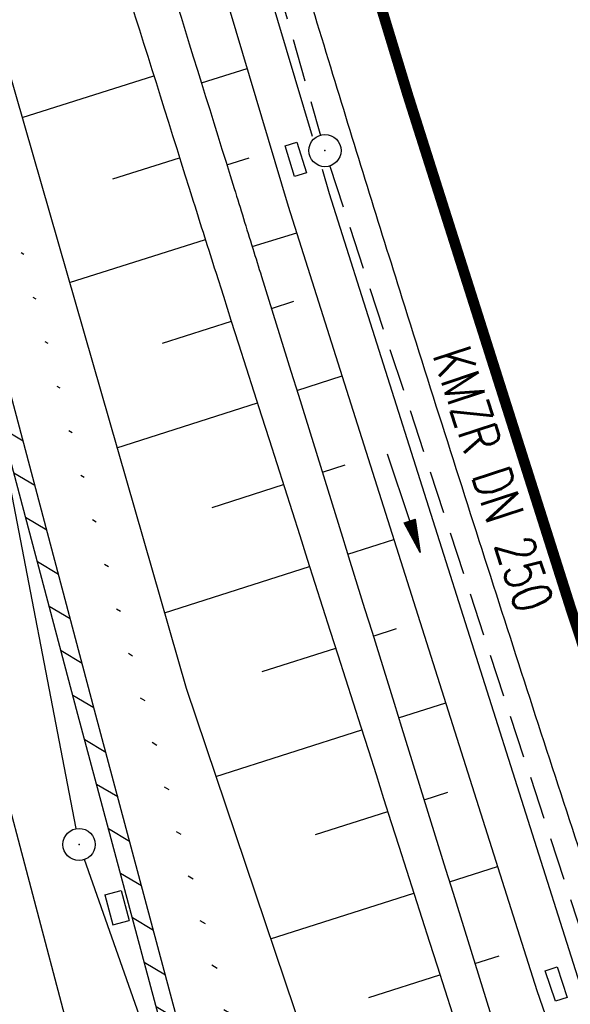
# Model space of a CAD drawing. Extents: x 447258 to 447844, y 441190 to 442763.
# Tile 48 of 123: x 447495 to 447521, y 441698 to 441744. Entities that reach past the tile are written whole.
import ezdxf
from ezdxf.enums import TextEntityAlignment as Align

# ---------------------------------------------------------------- set-up
doc = ezdxf.new("R2010")
doc.units = 0
doc.header["$LTSCALE"] = 2
doc.header["$MEASUREMENT"] = 0
doc.linetypes.add('AUSGEZOGEN', pattern=[0])
doc.linetypes.add('GESTRICH-X2', pattern=[1.5, 1, -0.5])
doc.layers.get('0').update_dxf_attribs({"linetype": 'AUSGEZOGEN'})
for name, color, linetype in [('207-GRENZL-BAB', 7, 'AUSGEZOGEN'), ('207-GRENZP-BAB', 7, 'AUSGEZOGEN'), ('BOESCHG', 250, 'AUSGEZOGEN'), ('DB-Gleisachsen', 7, 'CONTINUOUS'), ('DB-Kabelanlagen', 15, 'CONTINUOUS'), ('FBRTOP', 250, 'AUSGEZOGEN'), ('KANAL', 7, 'GESTRICH-X2'), ('MULDE', 250, 'AUSGEZOGEN'), ('PFEIL', 7, 'CONTINUOUS'), ('PFEILTOP', 200, 'AUSGEZOGEN'), ('Rinne', 200, 'CONTINUOUS'), ('SCHSYMBOL', 200, 'AUSGEZOGEN'), ('TEXTO', 4, 'CONTINUOUS')]:
    doc.layers.add(name, color=color, linetype=linetype)
doc.styles.add('ROMANS', font='romans.shx', dxfattribs={"width": 0.8})

# ---------------------------------------------------------------- blocks, each defined once
blk = doc.blocks.new('GST')
at = {"color": 0}
blk.add_circle((0, 0), 0.75, dxfattribs=at)
blk.add_point((0, 0), dxfattribs=at)
blk = doc.blocks.new('PFEIL2')
at = {"color": 0}
for p, q in [((0.88, 0.002), (-2.401, -0.012)), ((0.881, -0.271), (0.879, 0.276)), ((0.879, 0.276), (2.429, 0.009)), ((0.911, 0.27), (0.879, 0.265)), ((0.965, 0.261), (0.879, 0.246)), ((1.019, 0.252), (0.879, 0.228)), ((1.073, 0.242), (0.879, 0.209)), ((1.127, 0.233), (0.879, 0.191)), ((1.181, 0.224), (0.879, 0.172)), ((1.235, 0.214), (0.879, 0.154)), ((1.289, 0.205), (0.879, 0.135)), ((1.343, 0.196), (0.879, 0.117)), ((1.397, 0.187), (0.879, 0.098)), ((1.451, 0.177), (0.879, 0.08)), ((1.505, 0.168), (0.879, 0.061)), ((1.559, 0.159), (0.88, 0.043)), ((1.613, 0.149), (0.88, 0.024)), ((1.668, 0.14), (0.88, 0.006)), ((1.722, 0.131), (0.88, -0.013)), ((1.776, 0.121), (0.88, -0.031)), ((1.83, 0.112), (0.88, -0.05)), ((1.884, 0.103), (0.88, -0.068)), ((1.938, 0.094), (0.88, -0.087)), ((1.992, 0.084), (0.88, -0.105)), ((2.046, 0.075), (0.88, -0.124)), ((2.1, 0.066), (0.88, -0.142)), ((2.154, 0.056), (0.88, -0.161)), ((2.208, 0.047), (0.88, -0.179)), ((2.262, 0.038), (0.881, -0.198)), ((2.316, 0.029), (0.881, -0.216)), ((2.37, 0.019), (0.881, -0.235)), ((2.424, 0.01), (0.881, -0.253)), ((2.429, 0.009), (0.881, -0.271))]:
    blk.add_line(p, q, dxfattribs=at)

msp = doc.modelspace()

# ---------------------------------------------------------------- hatches: boundary and pattern name
at = {"layer": 'PFEILTOP'}
h = msp.add_hatch(dxfattribs=at)
h.set_pattern_fill('_USER', color=256, scale=1.5, angle=45, style=0, pattern_type=0)
h.set_pattern_definition([(329.237, (447424.7137, 441994.7568), (0.7672323, 1.2889355), [])])
edge = h.paths.add_edge_path()
edge.add_line((447554.689, 441513.768), (447547.504, 441545.104))
edge.add_line((447547.504, 441545.104), (447537.107, 441587.415))
edge.add_line((447537.107, 441587.415), (447530.255, 441607.806))
edge.add_line((447530.255, 441607.806), (447521.935, 441632.16))
edge.add_line((447521.935, 441632.16), (447521.172, 441636.995))
edge.add_line((447521.172, 441636.995), (447519.605, 441643.372))
edge.add_line((447519.605, 441643.372), (447515.335, 441649.099))
edge.add_line((447515.335, 441649.099), (447507.515, 441678.184))
edge.add_line((447507.515, 441678.184), (447498.583, 441711.54))
edge.add_line((447498.583, 441711.54), (447488.289, 441750.317))
edge.add_line((447488.289, 441750.317), (447482.131, 441773.305))
edge.add_line((447482.131, 441773.305), (447471.266, 441814.433))
edge.add_line((447471.266, 441814.433), (447463.339, 441844.985))
edge.add_line((447463.339, 441844.985), (447457.856, 441865.942))
edge.add_line((447457.856, 441865.942), (447449.55, 441897.966))
edge.add_line((447449.55, 441897.966), (447433.166, 441961.446))
edge.add_line((447433.166, 441961.446), (447421.147, 442008.815))
edge.add_line((447421.147, 442008.815), (447419.891, 442013.788))
edge.add_line((447553.909, 441513.59), (447546.726, 441544.92))
edge.add_line((447546.726, 441544.92), (447536.339, 441587.191))
edge.add_line((447536.339, 441587.191), (447529.497, 441607.55))
edge.add_line((447529.497, 441607.55), (447521.155, 441631.966))
edge.add_line((447521.155, 441631.966), (447520.388, 441636.837))
edge.add_line((447520.388, 441636.837), (447518.867, 441643.024))
edge.add_line((447518.867, 441643.024), (447514.603, 441648.743))
edge.add_line((447514.603, 441648.743), (447506.743, 441677.976))
edge.add_line((447506.743, 441677.976), (447497.811, 441711.334))
edge.add_line((447497.811, 441711.334), (447487.517, 441750.111))
edge.add_line((447487.517, 441750.111), (447481.357, 441773.099))
edge.add_line((447481.357, 441773.099), (447470.492, 441814.231))
edge.add_line((447470.492, 441814.231), (447462.565, 441844.783))
edge.add_line((447462.565, 441844.783), (447457.082, 441865.74))
edge.add_line((447457.082, 441865.74), (447448.776, 441897.766))
edge.add_line((447448.776, 441897.766), (447432.39, 441961.248))
edge.add_line((447432.39, 441961.248), (447420.371, 442008.619))
edge.add_line((447420.371, 442008.619), (447419.067, 442013.783))

# ---------------------------------------------------------------- linework, layer by layer
at = {"layer": '207-GRENZL-BAB', "flags": 128}
for points in [[(447497.719, 441706.007), (447494.201, 441724.363)], [(447517.781, 441648.717), (447498.109, 441704.563)]]:
    msp.add_lwpolyline(points, dxfattribs=at)
at = {"layer": 'BOESCHG'}
for p, q in [((447495.201, 441739.182), (447501.355, 441741.115)), ((447503.568, 441740.793), (447505.708, 441741.458)), ((447504.436, 441738.008), (447504.434, 441738.007)), ((447499.43, 441736.317), (447502.554, 441737.299)), ((447504.755, 441736.973), (447505.804, 441737.299)), ((447505.622, 441734.188), (447505.621, 441734.188)), ((447505.942, 441733.153), (447508.018, 441733.799)), ((447497.417, 441731.474), (447503.756, 441733.484)), ((447506.839, 441730.269), (447507.883, 441730.602)), ((447501.748, 441728.644), (447504.97, 441729.672)), ((447508.026, 441726.449), (447510.136, 441727.123)), ((447499.631, 441723.77), (447506.186, 441725.862)), ((447506.186, 441725.862), (447506.187, 441725.862)), ((447509.213, 441722.629), (447510.279, 441722.969)), ((447504.07, 441720.987), (447507.402, 441722.051)), ((447510.4, 441718.809), (447512.555, 441719.497)), ((447501.842, 441716.077), (447508.618, 441718.241)), ((447511.587, 441714.989), (447512.676, 441715.337)), ((447506.399, 441713.333), (447509.835, 441714.43)), ((447512.774, 441711.169), (447514.974, 441711.872)), ((447504.241, 441708.445), (447511.051, 441710.619)), ((447513.961, 441707.349), (447515.073, 441707.704)), ((447508.894, 441705.732), (447512.268, 441706.809)), ((447515.148, 441703.53), (447517.393, 441704.246)), ((447506.798, 441700.864), (447513.484, 441702.998)), ((447516.335, 441699.71), (447517.469, 441700.072)), ((447511.389, 441698.131), (447514.701, 441699.188))]:
    msp.add_line(p, q, dxfattribs=at)
msp.add_lwpolyline([(447424.638, 442013.818), (447426.085, 442007.662), (447434.626, 441974.721), (447445.169, 441927.426), (447452.422, 441898.929), (447464.689, 441853.621), (447464.691, 441852.472), (447465.346, 441845.998), (447472.038, 441824.006), (447474.124, 441813.68), (447477.348, 441799.428), (447485.262, 441773.403), (447492.102, 441749.964), (447502.853, 441712.56), (447524.908, 441647.173), (447533.803, 441614.154), (447534.906, 441611.231)], dxfattribs=at)
for points in [[(447492.889, 441775.173, 0.000007), (447505.101, 441735.863, 0.000011), (447505.968, 441733.072, 0.000001)], [(447490.874, 441774.634, 0.000732), (447503.191, 441735.269, 0.001058), (447504.239, 441731.961, 0.000049), (447527.037, 441660.553, 0.012987), (447548.526, 441598.847, 0.008782), (447584.24, 441509.076)], [(447505.968, 441733.072, 0.000005), (447506.375, 441731.761, 0.000001), (447528.372, 441660.974, 0.018969), (447550.06, 441599.512, 0.012778), (447587.97, 441510.52)]]:
    msp.add_lwpolyline(points, format="xyb", dxfattribs=at)
at = {"layer": 'DB-Gleisachsen', "linetype": 'Continuous'}
msp.add_line((447486.92, 441736.038), (447502.51, 441677.22), dxfattribs=at)
at = {"layer": 'DB-Kabelanlagen', "linetype": 'Continuous'}
for p, q in [((447499.06, 441702.918), (447499.834, 441703.123)), ((447499.834, 441703.123), (447500.205, 441701.722)), ((447499.06, 441702.918), (447499.432, 441701.517)), ((447499.432, 441701.517), (447500.205, 441701.722))]:
    msp.add_line(p, q, dxfattribs=at)
at = {"layer": 'FBRTOP'}
for points in [[(447621.839, 441538.198, 0.000001), (447626.135, 441528.445, 0.000001), (447630.882, 441517.668)], [(447564.871, 441585.649, -0.001581), (447559.152, 441600.012, -0.001793), (447554.723, 441611.358, -0.001726), (447550.205, 441623.177, -0.001608), (447545.622, 441635.41, -0.001766), (447541.524, 441646.577, -0.001361), (447537.573, 441657.556, -0.00119), (447533.117, 441670.138, -0.001374), (447528.762, 441682.639, -0.001583), (447525.046, 441693.512, -0.00207), (447521.414, 441704.399, -0.001745), (447517.204, 441717.346, -0.001559), (447512.944, 441730.746, -0.002007), (447509.709, 441741.182, -0.001271), (447506.394, 441752.127, -0.001072), (447502.526, 441765.118, -0.00102), (447498.76, 441777.961, -0.001186), (447495.571, 441789.019, -0.001944), (447492.429, 441800.176, -0.001694), (447488.915, 441813.008, -0.001735), (447485.666, 441825.2, -0.001755), (447482.54, 441837.271, -0.001426), (447478.827, 441851.992, -0.002129), (447477.702, 441856.591, -0.000073)]]:
    msp.add_lwpolyline(points, format="xyb", dxfattribs=at)
at = {"layer": 'FBRTOP', "const_width": 0.5}
msp.add_lwpolyline([(447448.663, 442013.968), (447449.434, 442009.415), (447450.742, 442001.689), (447453.703, 441984.645), (447458.272, 441959.903), (447463.151, 441935.205), (447468.34, 441910.571), (447473.835, 441886.004), (447479.636, 441861.507), (447485.742, 441837.084), (447492.154, 441812.739), (447498.869, 441788.476), (447505.886, 441764.299), (447513.205, 441740.212), (447520.824, 441716.218), (447528.741, 441692.321), (447536.957, 441668.524), (447545.469, 441644.833), (447554.276, 441621.249), (447563.378, 441597.777), (447572.772, 441574.421)], dxfattribs=at)
at = {"layer": 'KANAL'}
for p, q in [((447498.75, 441774.531), (447509.125, 441738.344)), ((447509.563, 441736.906), (447521.656, 441700.063))]:
    msp.add_line(p, q, dxfattribs=at)
at = {"layer": 'MULDE'}
for points in [[(447473.823, 441857.549), (447477.436, 441842.032), (447495.095, 441776.992), (447507.623, 441735.044), (447519.228, 441698.463), (447532.684, 441659.647), (447547.057, 441619.955), (447564.859, 441575.14), (447580.521, 441538.161), (447594.276, 441507.799)], [(447484.424, 441823.927), (447497.019, 441777.54), (447508.737, 441738.304)], [(447509.198, 441736.76), (447509.535, 441735.632), (447521.126, 441699.093), (447534.57, 441660.315), (447548.927, 441620.665), (447566.709, 441575.899), (447582.353, 441538.964), (447591.479, 441518.821)]]:
    msp.add_lwpolyline(points, dxfattribs=at)
at = {"layer": 'Rinne'}
msp.add_lwpolyline([(447553.909, 441513.59), (447546.726, 441544.92), (447536.339, 441587.191), (447529.497, 441607.55), (447521.155, 441631.966), (447520.388, 441636.837), (447518.867, 441643.024), (447514.603, 441648.743), (447506.743, 441677.976), (447497.811, 441711.334), (447487.517, 441750.111), (447481.357, 441773.099), (447470.492, 441814.231), (447462.565, 441844.783), (447457.082, 441865.74), (447448.776, 441897.766), (447432.39, 441961.248), (447420.371, 442008.619), (447419.067, 442013.783, -0.000168)], format="xyb", dxfattribs=at)
msp.add_lwpolyline([(447554.689, 441513.768), (447547.504, 441545.104), (447537.107, 441587.415), (447530.255, 441607.806), (447521.935, 441632.16), (447521.172, 441636.995), (447519.605, 441643.372), (447515.335, 441649.099), (447507.515, 441678.184), (447498.583, 441711.54), (447488.289, 441750.317), (447482.131, 441773.305), (447471.266, 441814.433), (447463.339, 441844.985), (447457.856, 441865.942), (447449.55, 441897.966), (447433.166, 441961.446), (447421.147, 442008.815), (447419.891, 442013.788)], dxfattribs=at)
at = {"layer": 'SCHSYMBOL'}
for points in [[(447508.029, 441738.032), (447508.476, 441736.597), (447507.92, 441736.424), (447507.473, 441737.859)], [(447520.168, 441699.564), (447520.644, 441698.138), (447520.091, 441697.954), (447519.615, 441699.38)]]:
    msp.add_lwpolyline(points, close=True, dxfattribs=at)

# ---------------------------------------------------------------- block references
at = {"layer": '207-GRENZP-BAB', "rotation": 285.3280982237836}
msp.add_blockref('GST', (447497.86, 441705.27), dxfattribs=at)
at = {"layer": 'PFEIL', "rotation": 288.1470999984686}
msp.add_blockref('PFEIL2', (447513.013, 441721.194), dxfattribs=at)
at = {"layer": 'SCHSYMBOL', "rotation": 287.2957999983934}
msp.add_blockref('GST', (447509.337, 441737.631), dxfattribs=at)

# ---------------------------------------------------------------- texts
at = {"layer": 'TEXTO', "style": 'ROMANS', "width": 0.75}
msp.add_text('KMZR DN 250', height=1.8, rotation=288.1471, dxfattribs=at).set_placement((447516.329, 441722.029), align=Align.CENTER)

doc.saveas('drawing.dxf')
